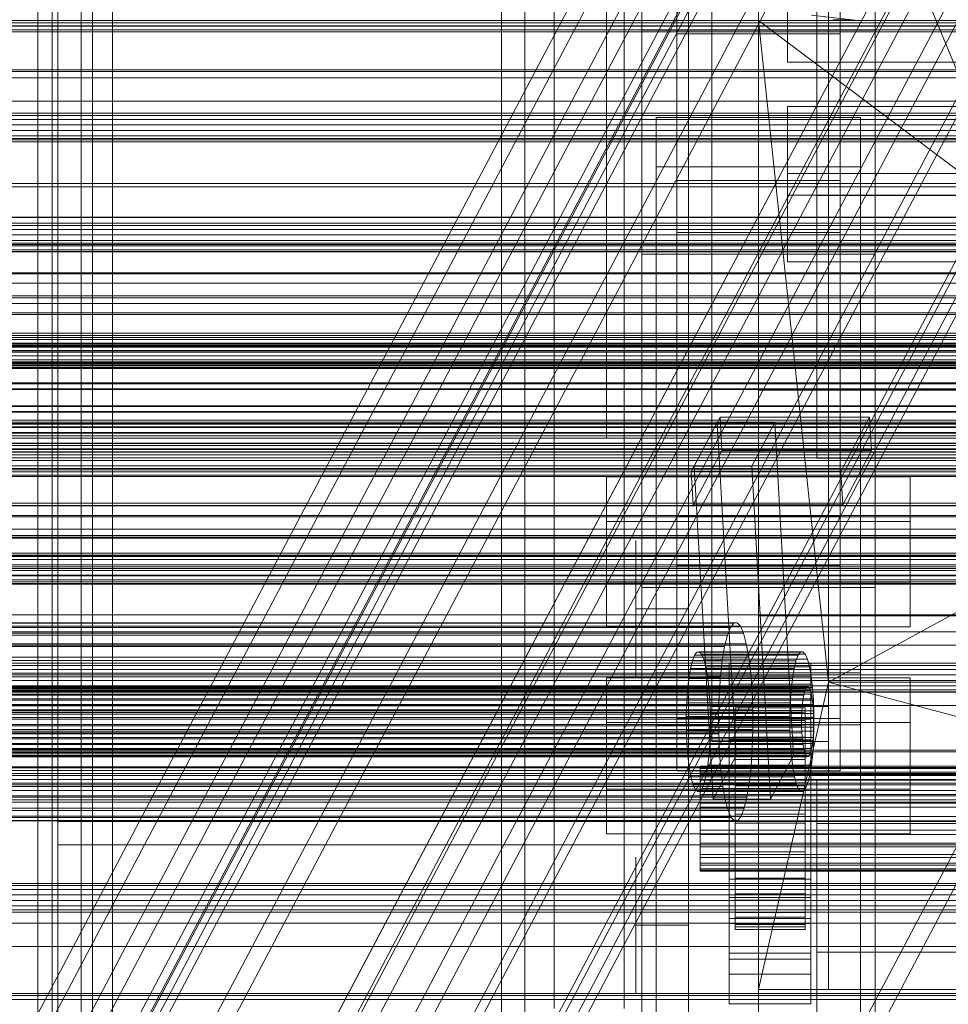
# Model space of a CAD drawing. Header units: millimetres. Extents: x -4395 to 65662, y -65530 to 6847.
# Tile 227 of 256: x -557 to -397, y -34474 to -34305. Entities that reach past the tile are written whole.
import ezdxf

# ---------------------------------------------------------------- set-up
doc = ezdxf.new("R2010")
doc.units = ezdxf.units.MM
for name, color, linetype, lineweight in [('COTAS_O', 1, 'Continuous', 0), ('frontal_briquetadora', 7, 'Continuous', 0), ('frontal_C01', 7, 'Continuous', 0), ('frontal_C02', 7, 'Continuous', 0), ('frontal_C03', 7, 'Continuous', 0), ('frontal_C07', 7, 'Continuous', 0), ('frontal_mezcladora', 7, 'Continuous', 0), ('frontal_secador', 7, 'Continuous', 0), ('frontal_tolva', 7, 'Continuous', 0), ('frontal_tolva-C01', 7, 'Continuous', 0)]:
    doc.layers.add(name, color=color, linetype=linetype, lineweight=lineweight)
doc.dimstyles.new('R19_100', dxfattribs={"dimtxt": 250, "dimasz": 150, "dimexe": 150, "dimexo": 80, "dimgap": 100, "dimtad": 1, "dimtih": 1, "dimtoh": 1, "dimdsep": 46, "dimcen": 0.09, "dimadec": 0, "dimazin": 0, "dimtfac": 1, "dimtdec": 4, "dimtofl": 0, "dimtmove": 0, "dimatfit": 3, "dimfxl": 1, "dimtolj": 1, "dimtzin": 0, "dimarcsym": 0})

# ---------------------------------------------------------------- blocks, each defined once
blk = doc.blocks.new('DIM_R33_43')
at = {"layer": 'COTAS_O'}
for p, q in [((-1725, -33700), (-1575, -33655)), ((1725, -33700), (1575, -33655)), ((-1725, -34400), (-1725, -33700)), ((-1725, -33700), (1725, -33700)), ((-1725, -33700), (-1575, -33745)), ((1725, -33700), (1575, -33745)), ((1725, -34400), (1725, -33700))]:
    blk.add_line(p, q, dxfattribs=at)
blk.add_text('3450 O', height=250, dxfattribs=at).set_placement((0, -33600))
blk = doc.blocks.new('DIM_R33_46')
at = {"layer": 'COTAS_O'}
for p, q in [((-650, -33700), (50, -33700)), ((50, -33700), (5, -33850)), ((50, -34900), (50, -33700)), ((50, -33700), (95, -33850)), ((50, -34900), (5, -34750)), ((50, -34900), (95, -34750)), ((-650, -34900), (50, -34900))]:
    blk.add_line(p, q, dxfattribs=at)
blk.add_text('1200 O', height=250, rotation=90, dxfattribs=at).set_placement((-50, -34300))
blk = doc.blocks.new('DIM_R33_47')
at = {"layer": 'COTAS_O'}
for p, q in [((-650, -34200), (-500, -34155)), ((650, -34200), (500, -34155)), ((-650, -34900), (-650, -34200)), ((-650, -34200), (650, -34200)), ((-650, -34200), (-500, -34245)), ((650, -34200), (500, -34245)), ((650, -34900), (650, -34200))]:
    blk.add_line(p, q, dxfattribs=at)
blk.add_text('1300 O', height=250, dxfattribs=at).set_placement((0, -34100))

msp = doc.modelspace()

# ---------------------------------------------------------------- linework, layer by layer
at = {"layer": 'frontal_briquetadora'}
for p, q in [((-430, -34680), (-430, -33820)), ((-430, -34060), (-430, -34490)), ((-430, -34060), (-430, -34305)), ((-430, -34496), (-430, -34060)), ((-430, -34260), (-430, -34305)), ((-430, -34680), (-430, -34260)), ((-430, -34496), (-430, -34260)), ((-420, -34307.847), (-420, -34289.306)), ((-456, -34293.742), (-456, -34311.847)), ((-453, -34293.742), (-453, -34311.847)), ((-430, -34293.742), (-430, -34311.847)), ((-465, -34294.427), (-465, -34313.547)), ((-465, -34294.486), (-465, -34313.797)), ((-453, -34294.486), (-453, -34313.797)), ((-453, -34294.704), (-453, -34313.651)), ((-453, -34294.928), (-453, -34314.542)), ((-442, -34294.346), (-442, -34313.41)), ((-442, -34294.867), (-442, -34314.554)), ((-442, -34294.928), (-442, -34314.542)), ((-430, -34294.346), (-430, -34313.41)), ((-430, -34294.867), (-430, -34314.554)), ((-420, -34298.691), (-420, -34316.687)), ((-430, -34305), (-430, -34471)), ((-418, -34418.333), (-430, -34305)), ((-210, -34305), (-430, -34305)), ((-210, -34471), (-430, -34305)), ((-430, -34680), (-430, -34305)), ((-430, -34305), (-430, -34496)), ((-210, -34305), (-418, -34418.333)), ((-420, -34325.125), (-420, -34307.847)), ((-456, -34311.847), (-456, -34328.696)), ((-453, -34311.847), (-453, -34328.696)), ((-430, -34311.847), (-430, -34328.696)), ((-465, -34313.547), (-465, -34332.059)), ((-465, -34313.797), (-465, -34332.755)), ((-453, -34313.651), (-453, -34331.113)), ((-453, -34313.797), (-453, -34332.755)), ((-442, -34313.41), (-442, -34331.914)), ((-430, -34313.41), (-430, -34331.914)), ((-453, -34314.542), (-453, -34333.532)), ((-442, -34314.542), (-442, -34333.532)), ((-442, -34314.554), (-442, -34333.882)), ((-430, -34314.554), (-430, -34333.882)), ((-420, -34316.687), (-420, -34333.081)), ((-420, -34340.477), (-420, -34325.125)), ((-456, -34328.696), (-456, -34343.717)), ((-453, -34328.696), (-453, -34343.717)), ((-430, -34328.696), (-430, -34343.717)), ((-453, -34331.113), (-453, -34346.418)), ((-465, -34332.059), (-465, -34349.672)), ((-465, -34332.755), (-465, -34351.191)), ((-453, -34332.755), (-453, -34351.191)), ((-442, -34331.914), (-442, -34349.588)), ((-430, -34331.914), (-430, -34349.588)), ((-453, -34333.532), (-453, -34351.599)), ((-442, -34333.532), (-442, -34351.599)), ((-442, -34333.882), (-442, -34352.677)), ((-430, -34333.882), (-430, -34352.677)), ((-420, -34333.081), (-420, -34347.243)), ((-420, -34353.313), (-420, -34340.477)), ((-456, -34343.717), (-456, -34356.398)), ((-453, -34343.717), (-453, -34356.398)), ((-430, -34343.717), (-430, -34356.398)), ((-453, -34346.418), (-453, -34358.978)), ((-420, -34347.243), (-420, -34358.629)), ((-465, -34349.672), (-465, -34366.107)), ((-442, -34349.588), (-442, -34366.174)), ((-430, -34349.588), (-430, -34366.174)), ((-465, -34351.191), (-465, -34368.936)), ((-453, -34351.191), (-453, -34368.936)), ((-453, -34351.599), (-453, -34368.458)), ((-442, -34351.599), (-442, -34368.458)), ((-442, -34352.677), (-442, -34370.769)), ((-430, -34352.677), (-430, -34370.769)), ((-420, -34363.139), (-420, -34353.313)), ((-456, -34356.398), (-456, -34366.307)), ((-453, -34356.398), (-453, -34366.307)), ((-430, -34356.398), (-430, -34366.307)), ((-453, -34358.978), (-453, -34368.312)), ((-430, -34361.302), (-430, -34359.564)), ((-420, -34358.629), (-420, -34366.801)), ((-430, -34364.433), (-430, -34361.302)), ((-420, -34369.578), (-420, -34363.139)), ((-430, -34368.338), (-430, -34364.433)), ((-465, -34366.107), (-465, -34381.105)), ((-456, -34366.307), (-456, -34373.106)), ((-453, -34366.307), (-453, -34373.106)), ((-442, -34366.174), (-442, -34381.431)), ((-430, -34366.174), (-430, -34381.431)), ((-430, -34366.307), (-430, -34373.106)), ((-420, -34366.801), (-420, -34371.445)), ((-465, -34368.936), (-465, -34385.831)), ((-453, -34368.312), (-453, -34374.059)), ((-453, -34368.458), (-453, -34383.843)), ((-453, -34368.936), (-453, -34385.831)), ((-442, -34368.458), (-442, -34383.843)), ((-430, -34368.338), (-188, -34368.338)), ((-430, -34368.338), (-430, -34372.243)), ((-420, -34372.383), (-420, -34369.578)), ((-442, -34370.769), (-442, -34387.994)), ((-430, -34370.769), (-430, -34387.994)), ((-420, -34371.445), (-420, -34372.383)), ((-456, -34373.106), (-456, -34376.565)), ((-453, -34373.106), (-453, -34376.565)), ((-430, -34372.243), (-430, -34375.375)), ((-430, -34373.106), (-430, -34376.565)), ((-453, -34374.059), (-453, -34376)), ((-430, -34375.375), (-430, -34377.112)), ((-465, -34381.105), (-465, -34394.43)), ((-442, -34381.431), (-442, -34395.136)), ((-430, -34381.431), (-430, -34395.136)), ((-453, -34383.843), (-453, -34397.512)), ((-442, -34383.843), (-442, -34397.512)), ((-465, -34385.831), (-465, -34401.723)), ((-453, -34385.831), (-453, -34401.723)), ((-442, -34387.994), (-442, -34404.195)), ((-430, -34387.994), (-430, -34404.195)), ((-465, -34394.43), (-465, -34405.871)), ((-451, -34396.433), (-451, -34394.116)), ((-442, -34396.433), (-442, -34394.116)), ((-442, -34395.136), (-442, -34407.089)), ((-430, -34395.136), (-430, -34407.089)), ((-451, -34400.608), (-451, -34396.433)), ((-442, -34400.608), (-442, -34396.433)), ((-453, -34397.512), (-453, -34409.248)), ((-442, -34397.512), (-442, -34409.248)), ((-430, -34399.964), (-430, -34398.226)), ((-430, -34403.095), (-430, -34399.964)), ((-465, -34401.723), (-465, -34416.466)), ((-453, -34401.723), (-453, -34416.466)), ((-451, -34405.815), (-451, -34400.608)), ((-442, -34405.815), (-442, -34400.608)), ((-430, -34407), (-430, -34403.095)), ((-442, -34404.195), (-442, -34419.227)), ((-430, -34404.195), (-430, -34419.227)), ((-465, -34405.871), (-465, -34415.248)), ((-442, -34405.815), (-451, -34405.815)), ((-451, -34405.815), (-451, -34411.021)), ((-442, -34405.815), (-442, -34411.021)), ((-430, -34407), (-188, -34407)), ((-430, -34407), (-430, -34410.905)), ((-442, -34407.089), (-442, -34417.116)), ((-430, -34407.089), (-430, -34417.116)), ((-453, -34409.248), (-453, -34418.868)), ((-442, -34409.248), (-442, -34418.868)), ((-451, -34411.021), (-451, -34415.197)), ((-442, -34411.021), (-442, -34415.197)), ((-430, -34410.905), (-430, -34414.036)), ((-465, -34415.248), (-465, -34422.414)), ((-451, -34415.197), (-451, -34417.514)), ((-442, -34415.197), (-442, -34417.514)), ((-430, -34414.036), (-430, -34415.774)), ((-465, -34416.466), (-465, -34429.929)), ((-453, -34416.466), (-453, -34429.929)), ((-442, -34417.116), (-442, -34425.07)), ((-430, -34417.116), (-430, -34425.07)), ((-453, -34418.868), (-453, -34426.218)), ((-442, -34418.868), (-442, -34426.218)), ((-418, -34418.333), (-430, -34471)), ((-418, -34471), (-418, -34418.333)), ((-418, -34418.333), (-222, -34418.333)), ((-222, -34471), (-418, -34418.333)), ((-442, -34419.227), (-442, -34432.952)), ((-430, -34419.227), (-430, -34432.952)), ((-465, -34422.414), (-465, -34427.255)), ((-442, -34425.07), (-442, -34430.836)), ((-430, -34425.07), (-430, -34430.836)), ((-465, -34427.255), (-465, -34429.694)), ((-453, -34426.218), (-453, -34431.184)), ((-442, -34426.218), (-442, -34431.184)), ((-465, -34429.929), (-465, -34441.988)), ((-453, -34429.929), (-453, -34441.988)), ((-453, -34431.184), (-453, -34433.686)), ((-442, -34430.836), (-442, -34434.33)), ((-442, -34431.184), (-442, -34433.686)), ((-430, -34430.836), (-430, -34434.33)), ((-442, -34432.952), (-442, -34445.246)), ((-430, -34432.952), (-430, -34445.246)), ((-442, -34434.33), (-442, -34435.5)), ((-430, -34434.33), (-430, -34435.5)), ((-465, -34441.988), (-465, -34452.535)), ((-453, -34441.988), (-453, -34452.535)), ((-442, -34445.246), (-442, -34455.999)), ((-430, -34445.246), (-430, -34455.999)), ((-451, -34450.618), (-451, -34448.301)), ((-442, -34450.618), (-442, -34448.301)), ((-451, -34454.793), (-451, -34450.618)), ((-442, -34454.793), (-442, -34450.618)), ((-465, -34452.535), (-465, -34461.475)), ((-453, -34452.535), (-453, -34461.475)), ((-451, -34460), (-451, -34454.793)), ((-442, -34460), (-442, -34454.793)), ((-442, -34455.999), (-442, -34465.113)), ((-430, -34455.999), (-430, -34465.113)), ((-442, -34460), (-451, -34460)), ((-451, -34460), (-451, -34465.207)), ((-442, -34460), (-442, -34465.207)), ((-465, -34461.475), (-465, -34468.725)), ((-453, -34461.475), (-453, -34468.725)), ((-451, -34465.207), (-451, -34469.382)), ((-442, -34465.113), (-442, -34472.505)), ((-442, -34465.207), (-442, -34469.382)), ((-430, -34465.113), (-430, -34472.505)), ((-465, -34468.725), (-465, -34474.221)), ((-453, -34468.725), (-453, -34474.221)), ((-451, -34469.382), (-451, -34471.699)), ((-442, -34469.382), (-442, -34471.699)), ((-430, -34471), (-418, -34471)), ((-430, -34471), (-210, -34471)), ((-430, -34471), (-430, -34680)), ((-430, -34471), (-430, -34496)), ((-210, -34471), (-418, -34471)), ((-222, -34471), (-418, -34471)), ((-442, -34472.505), (-442, -34478.109)), ((-430, -34472.505), (-430, -34478.109))]:
    msp.add_line(p, q, dxfattribs=at)
at = {"layer": 'frontal_C01'}
for p, q in [((-450, -34306.67), (-450, -33967.966)), ((-410, -33967.966), (-410, -34306.67)), ((-450, -34345.044), (-450, -34006.339)), ((-410, -34345.044), (-410, -34006.339)), ((-450, -34580.082), (-450, -34241.377)), ((-410, -34241.377), (-410, -34580.082)), ((-450, -34628.049), (-450, -34289.344)), ((-410, -34628.049), (-410, -34289.344)), ((-444, -34307.331), (-444, -34298.863)), ((-444, -34389.88), (-444, -34298.863)), ((-425, -34297.846), (-425, -34312.185)), ((-416, -34298.863), (-416, -34307.331)), ((-416, -34298.863), (-416, -34389.88)), ((-425, -34300.673), (-425, -34312.185)), ((-410, -34306.67), (-450, -34306.67)), ((-450, -34306.67), (-450, -34345.044)), ((-450, -34645.375), (-450, -34306.67)), ((-416, -34307.331), (-444, -34307.331)), ((-444, -34307.331), (-444, -34398.347)), ((-416, -34398.347), (-416, -34307.331)), ((-410, -34345.044), (-410, -34306.67)), ((-410, -34306.67), (-410, -34645.375)), ((-425, -34312.185), (425, -34312.185)), ((-447.5, -34330.091), (-447.5, -34321.623)), ((-447.5, -34321.623), (-412.5, -34321.623)), ((-447.5, -34599.832), (-447.5, -34321.623)), ((-412.5, -34321.623), (-412.5, -34330.091)), ((-412.5, -34321.623), (-412.5, -34599.832)), ((-412.5, -34330.091), (-447.5, -34330.091)), ((-447.5, -34608.299), (-447.5, -34330.091)), ((-412.5, -34608.299), (-412.5, -34330.091)), ((-450, -34345.044), (-410, -34345.044)), ((-450, -34683.748), (-450, -34345.044)), ((-410, -34683.748), (-410, -34345.044)), ((-456, -34401.227), (-456, -34383.163)), ((-456, -34383.163), (-404, -34383.163)), ((-456, -34390.837), (-456, -34383.163)), ((-404, -34383.163), (-404, -34401.227)), ((-404, -34383.163), (-404, -34390.837)), ((-416, -34389.88), (-444, -34389.88)), ((-444, -34389.88), (-444, -34398.347)), ((-416, -34398.347), (-416, -34389.88)), ((-404, -34390.837), (-456, -34390.837)), ((-456, -34390.837), (-456, -34408.902)), ((-404, -34408.902), (-404, -34390.837)), ((-444, -34398.347), (-416, -34398.347)), ((-404, -34401.227), (-456, -34401.227)), ((-456, -34401.227), (-456, -34408.902)), ((-404, -34408.902), (-404, -34401.227)), ((-456, -34408.902), (-404, -34408.902)), ((-550, -34522.24), (-550, -34442.24)), ((-550, -34442.24), (550, -34442.24)), ((-550, -34446.24), (-550, -34442.24)), ((550, -34446.24), (-550, -34446.24)), ((-550, -34446.24), (-550, -34518.24))]:
    msp.add_line(p, q, dxfattribs=at)
at = {"layer": 'frontal_C02'}
for p, q in [((-550, -35988), (-550, -34033.402)), ((-546, -35988), (-546, -34033.402)), ((-474, -34033.402), (-474, -35988)), ((-470, -35988), (-470, -34033.402)), ((-450, -34402.112), (-450, -34044.45)), ((-410, -34044.45), (-410, -34402.112)), ((-450, -34440.294), (-450, -34082.632)), ((-410, -34440.294), (-410, -34082.632)), ((-450, -34578.704), (-450, -34221.042)), ((-410, -34221.042), (-410, -34578.704)), ((-450, -34626.431), (-450, -34268.769)), ((-410, -34626.431), (-410, -34268.769)), ((-438, -34422.539), (-438, -34278.508)), ((-418, -34278.508), (-418, -34422.539)), ((-438, -34284.469), (-438, -34428.5)), ((-418, -34428.5), (-418, -34284.469)), ((-425, -34334.92), (-425, -34319.779)), ((-425, -34319.779), (425, -34319.779)), ((-425, -34331.234), (-425, -34319.779)), ((-444, -34341.366), (-444, -34332.424)), ((-444, -34332.424), (-416, -34332.424)), ((-444, -34424.583), (-444, -34332.424)), ((425, -34331.234), (-425, -34331.234)), ((-425, -34331.234), (-425, -34346.375)), ((-416, -34332.424), (-416, -34341.366)), ((-416, -34332.424), (-416, -34424.583)), ((425, -34334.92), (-425, -34334.92)), ((-425, -34334.92), (-425, -34346.375)), ((-416, -34341.366), (-444, -34341.366)), ((-444, -34341.366), (-444, -34433.524)), ((-416, -34433.524), (-416, -34341.366)), ((-425, -34346.375), (425, -34346.375)), ((-410, -34402.112), (-450, -34402.112)), ((-450, -34402.112), (-450, -34440.294)), ((-450, -34759.774), (-450, -34402.112)), ((-410, -34440.294), (-410, -34402.112)), ((-410, -34402.112), (-410, -34759.774)), ((-435, -34418.721), (-435, -34415.144)), ((-435, -34415.144), (-421, -34415.144)), ((-435, -34455.235), (-435, -34415.144)), ((-421, -34415.144), (-421, -34418.721)), ((-421, -34415.144), (-421, -34455.235)), ((-447.5, -34425.674), (-447.5, -34416.732)), ((-447.5, -34416.732), (-412.5, -34416.732)), ((-447.5, -34598.096), (-447.5, -34416.732)), ((-412.5, -34416.732), (-412.5, -34425.674)), ((-412.5, -34416.732), (-412.5, -34598.096)), ((-456, -34436.682), (-456, -34417.607)), ((-456, -34417.607), (-404, -34417.607)), ((-456, -34425.243), (-456, -34417.607)), ((-421, -34418.721), (-435, -34418.721)), ((-435, -34418.721), (-435, -34458.812)), ((-421, -34458.812), (-421, -34418.721)), ((-404, -34417.607), (-404, -34436.682)), ((-404, -34417.607), (-404, -34425.243)), ((-418, -34422.539), (-438, -34422.539)), ((-438, -34422.539), (-438, -34428.5)), ((-434, -34432.754), (-434, -34422.763)), ((-434, -34422.763), (-434, -34423.209)), ((-434, -34422.763), (-422, -34422.763)), ((-434, -34423.61), (-434, -34422.763)), ((-434, -34432.965), (-434, -34423.209)), ((-434, -34423.209), (-434, -34424.918)), ((-434, -34423.209), (-422, -34423.209)), ((-434, -34433.156), (-434, -34423.61)), ((-434, -34423.61), (-422, -34423.61)), ((-434, -34425.694), (-434, -34423.61)), ((-422, -34423.209), (-422, -34422.763)), ((-422, -34422.763), (-422, -34432.754)), ((-422, -34422.763), (-422, -34423.61)), ((-422, -34424.918), (-422, -34423.209)), ((-422, -34423.209), (-422, -34432.965)), ((-422, -34423.61), (-422, -34433.156)), ((-422, -34423.61), (-422, -34425.694)), ((-418, -34428.5), (-418, -34422.539)), ((-404, -34425.243), (-456, -34425.243)), ((-456, -34425.243), (-456, -34444.318)), ((-416, -34424.583), (-444, -34424.583)), ((-444, -34424.583), (-444, -34433.524)), ((-435, -34428.258), (-435, -34424.682)), ((-435, -34424.682), (-421, -34424.682)), ((-435, -34464.773), (-435, -34424.682)), ((-434, -34433.775), (-434, -34424.918)), ((-434, -34424.918), (-434, -34427.774)), ((-434, -34424.918), (-422, -34424.918)), ((-422, -34427.774), (-422, -34424.918)), ((-422, -34424.918), (-422, -34433.775)), ((-421, -34424.682), (-421, -34428.258)), ((-421, -34424.682), (-421, -34464.773)), ((-416, -34433.524), (-416, -34424.583)), ((-404, -34444.318), (-404, -34425.243)), ((-412.5, -34425.674), (-447.5, -34425.674)), ((-447.5, -34607.038), (-447.5, -34425.674)), ((-434, -34434.143), (-434, -34425.694)), ((-434, -34425.694), (-422, -34425.694)), ((-434, -34428.872), (-434, -34425.694)), ((-422, -34425.694), (-422, -34434.143)), ((-422, -34425.694), (-422, -34428.872)), ((-412.5, -34607.038), (-412.5, -34425.674)), ((-438, -34428.5), (-418, -34428.5)), ((-421, -34428.258), (-435, -34428.258)), ((-435, -34428.258), (-435, -34468.349)), ((-434, -34435.128), (-434, -34427.774)), ((-434, -34427.774), (-434, -34431.583)), ((-434, -34427.774), (-422, -34427.774)), ((-434, -34435.648), (-434, -34428.872)), ((-434, -34428.872), (-422, -34428.872)), ((-434, -34432.927), (-434, -34428.872)), ((-422, -34431.583), (-422, -34427.774)), ((-422, -34427.774), (-422, -34435.128)), ((-422, -34428.872), (-422, -34435.648)), ((-422, -34428.872), (-422, -34432.927)), ((-421, -34468.349), (-421, -34428.258)), ((-434, -34436.932), (-434, -34431.583)), ((-434, -34431.583), (-434, -34436.084)), ((-434, -34431.583), (-422, -34431.583)), ((-422, -34436.084), (-422, -34431.583)), ((-422, -34431.583), (-422, -34436.932)), ((-444, -34433.524), (-416, -34433.524)), ((-440, -34433.156), (-440, -34432.754)), ((-440, -34432.754), (-440, -34432.965)), ((-440, -34432.754), (440, -34432.754)), ((-440, -34432.965), (-440, -34433.775)), ((-440, -34432.965), (440, -34432.965)), ((-440, -34434.143), (-440, -34433.156)), ((-440, -34433.156), (440, -34433.156)), ((-440, -34433.775), (-440, -34435.128)), ((-440, -34433.775), (440, -34433.775)), ((-434, -34432.965), (-434, -34432.754)), ((-422, -34432.754), (-434, -34432.754)), ((-434, -34432.754), (-434, -34433.156)), ((-434, -34437.569), (-434, -34432.927)), ((-434, -34432.927), (-422, -34432.927)), ((-434, -34437.583), (-434, -34432.927)), ((-434, -34433.775), (-434, -34432.965)), ((-422, -34432.965), (-434, -34432.965)), ((-422, -34433.156), (-434, -34433.156)), ((-434, -34433.156), (-434, -34434.143)), ((-434, -34435.128), (-434, -34433.775)), ((-422, -34433.775), (-434, -34433.775)), ((-422, -34432.754), (-422, -34432.965)), ((-422, -34433.156), (-422, -34432.754)), ((-422, -34432.927), (-422, -34437.569)), ((-422, -34432.927), (-422, -34437.583)), ((-422, -34432.965), (-422, -34433.775)), ((-422, -34434.143), (-422, -34433.156)), ((-422, -34433.775), (-422, -34435.128)), ((-440, -34435.648), (-440, -34434.143)), ((-440, -34434.143), (440, -34434.143)), ((-440, -34435.128), (-440, -34436.932)), ((-440, -34435.128), (440, -34435.128)), ((-440, -34437.569), (-440, -34435.648)), ((-440, -34435.648), (440, -34435.648)), ((-422, -34434.143), (-434, -34434.143)), ((-434, -34434.143), (-434, -34435.648)), ((-434, -34436.932), (-434, -34435.128)), ((-422, -34435.128), (-434, -34435.128)), ((-422, -34435.648), (-434, -34435.648)), ((-434, -34435.648), (-434, -34437.569)), ((-422, -34435.648), (-422, -34434.143)), ((-422, -34435.128), (-422, -34436.932)), ((-422, -34437.569), (-422, -34435.648)), ((-404, -34436.682), (-456, -34436.682)), ((-456, -34436.682), (-456, -34444.318)), ((-440, -34436.932), (-440, -34439.064)), ((-440, -34436.932), (440, -34436.932)), ((-434, -34436.084), (-434, -34439.064)), ((-422, -34436.084), (-434, -34436.084)), ((-434, -34436.084), (-434, -34440.971)), ((-434, -34439.064), (-434, -34436.932)), ((-422, -34436.932), (-434, -34436.932)), ((-422, -34439.064), (-422, -34436.084)), ((-422, -34440.971), (-422, -34436.084)), ((-422, -34436.932), (-422, -34439.064)), ((-404, -34444.318), (-404, -34436.682)), ((-440, -34439.774), (-440, -34437.569)), ((-440, -34437.569), (440, -34437.569)), ((-440, -34439.064), (-440, -34441.379)), ((440, -34439.064), (-440, -34439.064)), ((-422, -34437.569), (-434, -34437.569)), ((-434, -34437.569), (-434, -34439.774)), ((-434, -34439.774), (-434, -34437.583)), ((-434, -34437.583), (-422, -34437.583)), ((-434, -34442.523), (-434, -34437.583)), ((-434, -34439.064), (-422, -34439.064)), ((-434, -34441.379), (-434, -34439.064)), ((-422, -34439.774), (-422, -34437.569)), ((-422, -34437.583), (-422, -34439.774)), ((-422, -34437.583), (-422, -34442.523)), ((-422, -34439.064), (-422, -34441.379)), ((-450, -34440.294), (-410, -34440.294)), ((-450, -34797.956), (-450, -34440.294)), ((-440, -34442.114), (-440, -34439.774)), ((-440, -34439.774), (440, -34439.774)), ((-422, -34439.774), (-434, -34439.774)), ((-434, -34439.774), (-434, -34442.114)), ((-422, -34442.114), (-422, -34439.774)), ((-410, -34797.956), (-410, -34440.294)), ((-440, -34441.379), (-440, -34443.719)), ((-440, -34441.379), (440, -34441.379)), ((-440, -34444.429), (-440, -34442.114)), ((-440, -34442.114), (440, -34442.114)), ((-434, -34441.379), (-434, -34440.971)), ((-434, -34440.971), (-434, -34445.911)), ((-434, -34440.971), (-422, -34440.971)), ((-434, -34443.719), (-434, -34441.379)), ((-422, -34441.379), (-434, -34441.379)), ((-434, -34442.114), (-434, -34442.523)), ((-422, -34442.114), (-434, -34442.114)), ((-434, -34442.114), (-434, -34444.429)), ((-422, -34445.911), (-422, -34440.971)), ((-422, -34440.971), (-422, -34441.379)), ((-422, -34441.379), (-422, -34443.719)), ((-422, -34442.523), (-422, -34442.114)), ((-422, -34444.429), (-422, -34442.114)), ((-440, -34443.719), (-440, -34445.925)), ((-440, -34443.719), (440, -34443.719)), ((-434, -34442.523), (-422, -34442.523)), ((-434, -34447.41), (-434, -34442.523)), ((-434, -34445.925), (-434, -34443.719)), ((-434, -34443.719), (-434, -34445.911)), ((-422, -34443.719), (-434, -34443.719)), ((-422, -34442.523), (-422, -34447.41)), ((-422, -34445.911), (-422, -34443.719)), ((-422, -34443.719), (-422, -34445.925)), ((-456, -34444.318), (-404, -34444.318)), ((-440, -34446.561), (-440, -34444.429)), ((-440, -34444.429), (440, -34444.429)), ((-434, -34444.429), (-434, -34447.41)), ((-422, -34444.429), (-434, -34444.429)), ((-434, -34444.429), (-434, -34446.561)), ((-422, -34447.41), (-422, -34444.429)), ((-422, -34446.561), (-422, -34444.429)), ((-440, -34445.925), (-440, -34447.845)), ((-440, -34445.925), (440, -34445.925)), ((-440, -34448.365), (-440, -34446.561)), ((-440, -34446.561), (440, -34446.561)), ((-434, -34445.911), (-434, -34450.567)), ((-434, -34445.911), (-422, -34445.911)), ((-434, -34447.845), (-434, -34445.925)), ((-434, -34445.925), (-434, -34450.567)), ((-422, -34445.925), (-434, -34445.925)), ((-434, -34446.561), (-434, -34451.911)), ((-422, -34446.561), (-434, -34446.561)), ((-434, -34446.561), (-434, -34448.365)), ((-434, -34447.41), (-422, -34447.41)), ((-434, -34451.911), (-434, -34447.41)), ((-422, -34450.567), (-422, -34445.911)), ((-422, -34450.567), (-422, -34445.925)), ((-422, -34445.925), (-422, -34447.845)), ((-422, -34451.911), (-422, -34446.561)), ((-422, -34448.365), (-422, -34446.561)), ((-422, -34447.41), (-422, -34451.911)), ((-440, -34447.845), (-440, -34449.351)), ((-440, -34447.845), (440, -34447.845)), ((-440, -34449.718), (-440, -34448.365)), ((-440, -34448.365), (440, -34448.365)), ((-434, -34449.351), (-434, -34447.845)), ((-434, -34447.845), (-434, -34454.622)), ((-422, -34447.845), (-434, -34447.845)), ((-434, -34448.365), (-434, -34455.719)), ((-422, -34448.365), (-434, -34448.365)), ((-434, -34448.365), (-434, -34449.718)), ((-422, -34454.622), (-422, -34447.845)), ((-422, -34447.845), (-422, -34449.351)), ((-422, -34455.719), (-422, -34448.365)), ((-422, -34449.718), (-422, -34448.365)), ((-440, -34449.351), (-440, -34450.338)), ((-440, -34449.351), (440, -34449.351)), ((-440, -34450.528), (-440, -34449.718)), ((-440, -34449.718), (440, -34449.718)), ((-440, -34450.338), (-440, -34450.739)), ((-440, -34450.338), (440, -34450.338)), ((-440, -34450.739), (-440, -34450.528)), ((-440, -34450.528), (440, -34450.528)), ((-440, -34450.739), (440, -34450.739)), ((-434, -34450.338), (-434, -34449.351)), ((-434, -34449.351), (-434, -34457.799)), ((-422, -34449.351), (-434, -34449.351)), ((-434, -34449.718), (-434, -34458.575)), ((-422, -34449.718), (-434, -34449.718)), ((-434, -34449.718), (-434, -34450.528)), ((-434, -34450.739), (-434, -34450.338)), ((-434, -34450.338), (-434, -34459.883)), ((-422, -34450.338), (-434, -34450.338)), ((-434, -34450.528), (-434, -34460.285)), ((-422, -34450.528), (-434, -34450.528)), ((-434, -34450.528), (-434, -34450.739)), ((-434, -34450.567), (-434, -34454.622)), ((-434, -34450.567), (-422, -34450.567)), ((-434, -34450.739), (-434, -34460.731)), ((-422, -34450.739), (-434, -34450.739)), ((-422, -34457.799), (-422, -34449.351)), ((-422, -34449.351), (-422, -34450.338)), ((-422, -34458.575), (-422, -34449.718)), ((-422, -34450.528), (-422, -34449.718)), ((-422, -34459.883), (-422, -34450.338)), ((-422, -34450.338), (-422, -34450.739)), ((-422, -34460.285), (-422, -34450.528)), ((-422, -34450.739), (-422, -34450.528)), ((-422, -34454.622), (-422, -34450.567)), ((-422, -34460.731), (-422, -34450.739)), ((-435, -34465.784), (-435, -34452.073)), ((-435, -34452.073), (-421, -34452.073)), ((-435, -34459.71), (-435, -34452.073)), ((-434, -34451.911), (-422, -34451.911)), ((-434, -34455.719), (-434, -34451.911)), ((-422, -34451.911), (-422, -34455.719)), ((-421, -34452.073), (-421, -34465.784)), ((-421, -34452.073), (-421, -34459.71)), ((-421, -34455.235), (-435, -34455.235)), ((-435, -34455.235), (-435, -34458.812)), ((-434, -34454.622), (-434, -34457.799)), ((-434, -34454.622), (-422, -34454.622)), ((-434, -34455.719), (-422, -34455.719)), ((-434, -34458.575), (-434, -34455.719)), ((-422, -34457.799), (-422, -34454.622)), ((-422, -34455.719), (-422, -34458.575)), ((-421, -34458.812), (-421, -34455.235)), ((-435, -34458.812), (-421, -34458.812)), ((-434, -34457.799), (-434, -34459.883)), ((-434, -34457.799), (-422, -34457.799)), ((-434, -34458.575), (-422, -34458.575)), ((-434, -34460.285), (-434, -34458.575)), ((-422, -34459.883), (-422, -34457.799)), ((-422, -34458.575), (-422, -34460.285)), ((-421, -34459.71), (-435, -34459.71)), ((-435, -34459.71), (-435, -34473.42)), ((-434, -34459.883), (-434, -34460.731)), ((-434, -34459.883), (-422, -34459.883)), ((-434, -34460.285), (-422, -34460.285)), ((-434, -34460.731), (-434, -34460.285)), ((-434, -34460.731), (-422, -34460.731)), ((-422, -34460.731), (-422, -34459.883)), ((-422, -34460.285), (-422, -34460.731)), ((-421, -34473.42), (-421, -34459.71)), ((-421, -34464.773), (-435, -34464.773)), ((-435, -34464.773), (-435, -34468.349)), ((-421, -34465.784), (-435, -34465.784)), ((-435, -34465.784), (-435, -34473.42)), ((-421, -34468.349), (-421, -34464.773)), ((-421, -34473.42), (-421, -34465.784)), ((-435, -34468.349), (-421, -34468.349)), ((-435, -34473.42), (-421, -34473.42))]:
    msp.add_line(p, q, dxfattribs=at)
at = {"layer": 'frontal_C03'}
for p, q in [((1270, -34305.008), (-1230, -34305.008)), ((1270, -34305.94), (-1230, -34305.94)), ((1270, -34306.606), (-1230, -34306.606)), ((1270, -34306.992), (-1230, -34306.992)), ((1270, -34320.922), (-1230, -34320.922)), ((1270, -34321.309), (-1230, -34321.309)), ((1270, -34321.975), (-1230, -34321.975)), ((-1230, -34322.907), (1270, -34322.907)), ((1270, -34323.849), (-1230, -34323.849)), ((1270, -34324.781), (-1230, -34324.781)), ((1270, -34325.447), (-1230, -34325.447)), ((1270, -34325.833), (-1230, -34325.833)), ((1270, -34338.691), (-1230, -34338.691)), ((1270, -34338.776), (-1230, -34338.776)), ((1270, -34339.763), (-1230, -34339.763)), ((1270, -34340.15), (-1230, -34340.15)), ((1270, -34340.816), (-1230, -34340.816)), ((-1230, -34341.748), (1270, -34341.748)), ((1270, -34342.69), (-1230, -34342.69)), ((1270, -34343.39), (-1230, -34343.39)), ((1270, -34343.622), (-1230, -34343.622)), ((1270, -34343.632), (-1230, -34343.632)), ((1270, -34344.288), (-1230, -34344.288)), ((1270, -34344.575), (-1230, -34344.575)), ((1270, -34344.641), (-1230, -34344.641)), ((1270, -34344.674), (-1230, -34344.674)), ((1270, -34348.246), (-1230, -34348.246)), ((1270, -34348.435), (-1230, -34348.435)), ((1270, -34352.159), (-1230, -34352.159)), ((1270, -34352.521), (-1230, -34352.521)), ((1270, -34355.096), (-1230, -34355.096)), ((1270, -34355.379), (-1230, -34355.379)), ((1516, -34359.306), (-1476, -34359.306)), ((1516, -34359.333), (-1476, -34359.333)), ((1270, -34358.604), (-1230, -34358.604)), ((1270, -34358.991), (-1230, -34358.991)), ((1270, -34359.657), (-1230, -34359.657)), ((1516, -34360.297), (-1476, -34360.297)), ((1516, -34360.323), (-1476, -34360.323)), ((1516, -34360.775), (-1476, -34360.775)), ((1516, -34360.85), (-1476, -34360.85)), ((-1230, -34360.589), (1270, -34360.589)), ((1270, -34361.531), (-1230, -34361.531)), ((1516, -34361.765), (-1476, -34361.765)), ((1516, -34361.841), (-1476, -34361.841)), ((1270, -34362.463), (-1230, -34362.463)), ((1270, -34363.129), (-1230, -34363.129)), ((1516, -34363.515), (-1476, -34363.515)), ((1516, -34363.628), (-1476, -34363.628)), ((1516, -34364.505), (-1476, -34364.505)), ((1516, -34364.619), (-1476, -34364.619)), ((1270, -34363.515), (-1230, -34363.515)), ((1270, -34363.661), (-1230, -34363.661)), ((1270, -34364.083), (-1230, -34364.083)), ((-1230, -34364.089), (1270, -34364.089)), ((-1230, -34364.417), (1270, -34364.417)), ((1516, -34367.109), (-1476, -34367.109)), ((-1476, -34367.243), (1516, -34367.243)), ((1516, -34368.1), (-1476, -34368.1)), ((-1476, -34368.234), (1516, -34368.234)), ((1516, -34371.011), (-1476, -34371.011)), ((1516, -34371.145), (-1476, -34371.145)), ((1516, -34372.002), (-1476, -34372.002)), ((1516, -34372.135), (-1476, -34372.135)), ((1516, -34374.626), (-1476, -34374.626)), ((1516, -34374.739), (-1476, -34374.739)), ((1270, -34373.837), (-1230, -34373.837)), ((1270, -34374.171), (-1230, -34374.171)), ((1516, -34375.617), (-1476, -34375.617)), ((1516, -34375.73), (-1476, -34375.73)), ((1270, -34376.147), (-1230, -34376.147)), ((1270, -34376.574), (-1230, -34376.574)), ((1516, -34377.404), (-1476, -34377.404)), ((1516, -34377.479), (-1476, -34377.479)), ((1516, -34378.394), (-1476, -34378.394)), ((1270, -34377.445), (-1230, -34377.445)), ((1270, -34377.831), (-1230, -34377.831)), ((1516, -34378.47), (-1476, -34378.47)), ((1516, -34378.921), (-1476, -34378.921)), ((1516, -34378.948), (-1476, -34378.948)), ((1516, -34379.912), (-1476, -34379.912)), ((1516, -34379.939), (-1476, -34379.939)), ((1270, -34378.498), (-1230, -34378.498)), ((-1230, -34379.43), (1270, -34379.43)), ((1270, -34380.372), (-1230, -34380.372)), ((1270, -34381.304), (-1230, -34381.304)), ((1270, -34381.97), (-1230, -34381.97)), ((1270, -34382.356), (-1230, -34382.356)), ((1270, -34382.874), (-1230, -34382.874)), ((1270, -34383.157), (-1230, -34383.157)), ((1270, -34387.714), (-1230, -34387.714)), ((1270, -34388.077), (-1230, -34388.077)), ((1270, -34389.819), (-1230, -34389.819)), ((1270, -34390.008), (-1230, -34390.008)), ((1270, -34393.613), (-1230, -34393.613)), ((1270, -34393.679), (-1230, -34393.679)), ((1270, -34396.286), (-1230, -34396.286)), ((1270, -34396.603), (-1230, -34396.603)), ((1270, -34396.672), (-1230, -34396.672)), ((1270, -34396.845), (-1230, -34396.845)), ((1270, -34397.339), (-1230, -34397.339)), ((-1230, -34398.271), (1270, -34398.271)), ((1270, -34399.213), (-1230, -34399.213)), ((1270, -34400.145), (-1230, -34400.145)), ((1270, -34400.811), (-1230, -34400.811)), ((1270, -34401.197), (-1230, -34401.197)), ((1270, -34401.46), (-1230, -34401.46)), ((1270, -34401.545), (-1230, -34401.545)), ((1270, -34415.127), (-1230, -34415.127)), ((1270, -34415.513), (-1230, -34415.513)), ((1270, -34416.18), (-1230, -34416.18)), ((-1230, -34417.112), (1270, -34417.112)), ((1270, -34418.054), (-1230, -34418.054)), ((1270, -34418.986), (-1230, -34418.986)), ((1270, -34419.652), (-1230, -34419.652)), ((1270, -34420.038), (-1230, -34420.038)), ((1270, -34433.968), (-1230, -34433.968)), ((1270, -34434.354), (-1230, -34434.354)), ((1270, -34435.021), (-1230, -34435.021)), ((-1230, -34435.953), (1270, -34435.953)), ((1270, -34436.895), (-1230, -34436.895)), ((1270, -34437.827), (-1230, -34437.827)), ((1270, -34438.493), (-1230, -34438.493)), ((1270, -34438.879), (-1230, -34438.879)), ((1270, -34452.809), (-1230, -34452.809)), ((1270, -34453.195), (-1230, -34453.195)), ((1270, -34453.862), (-1230, -34453.862)), ((-1230, -34454.794), (1270, -34454.794)), ((1270, -34455.736), (-1230, -34455.736)), ((1270, -34456.668), (-1230, -34456.668)), ((1270, -34457.334), (-1230, -34457.334)), ((1270, -34457.72), (-1230, -34457.72)), ((-1500, -34459.645), (1540, -34459.645)), ((1540, -34463.645), (-1500, -34463.645)), ((1270, -34471.65), (-1230, -34471.65)), ((1270, -34472.036), (-1230, -34472.036)), ((1270, -34472.703), (-1230, -34472.703))]:
    msp.add_line(p, q, dxfattribs=at)
at = {"layer": 'frontal_C07'}
for p, q in [((-20.232, -33464.746), (-1150.538, -35606.704)), ((-1147.583, -35606.704), (-17.277, -33464.746)), ((-1160.475, -35658.628), (-10.475, -33479.35)), ((-10.314, -33482.201), (-1160.314, -35661.48)), ((-1148.658, -35639.968), (-18.353, -33498.011)), ((-15.398, -33498.011), (-1145.703, -35639.968)), ((-1148.826, -35639.709), (-21.803, -33503.972)), ((-21.641, -33506.823), (-1148.665, -35642.56)), ((-38.385, -33516.153), (-1155.561, -35633.23)), ((-1113.207, -35633.23), (3.969, -33516.153)), ((14.461, -33521.257), (-1158.516, -35744.076)), ((-1133.891, -35744.076), (39.085, -33521.257)), ((-1155.239, -35638.932), (-38.062, -33521.856)), ((4.292, -33521.856), (-1112.885, -35638.932)), ((-1158.193, -35749.779), (14.783, -33526.959)), ((39.408, -33526.959), (-1133.569, -35749.779)), ((35.629, -33529.81), (-1137.348, -35752.63)), ((-1133.408, -35752.63), (39.569, -33529.81)), ((-1154.944, -35756.52), (-4.944, -33577.242)), ((-4.783, -33580.093), (-1154.783, -35759.372)), ((21.98, -33654.314), (-1150.997, -35877.133)), ((-1150.675, -35882.836), (22.302, -33660.016)), ((-553.419, -35988), (-553.419, -34013.117)), ((-550.982, -34013.117), (-550.982, -35988)), ((-544.094, -34013.117), (-544.094, -35988)), ((-540.621, -35988), (-540.621, -34013.117)), ((-346.45, -34141.009), (-543.064, -34513.598)), ((-325.766, -34141.009), (-522.38, -34513.598)), ((-518.44, -34513.598), (-321.826, -34141.009)), ((-542.742, -34519.3), (-346.128, -34146.712)), ((-321.503, -34146.712), (-518.118, -34519.3)), ((-436.573, -34372.957), (-441.496, -34382.287)), ((-410.963, -34372.957), (-436.573, -34372.957)), ((-436.25, -34378.659), (-436.573, -34372.957)), ((-415.887, -34382.287), (-410.963, -34372.957)), ((-410.641, -34378.659), (-410.963, -34372.957)), ((-437.065, -34373.89), (-441.004, -34381.354)), ((-427.215, -34373.89), (-437.065, -34373.89)), ((-433.843, -34430.914), (-437.065, -34373.89)), ((-431.154, -34381.354), (-427.215, -34373.89)), ((-423.993, -34430.914), (-427.215, -34373.89)), ((-441.174, -34387.99), (-436.25, -34378.659)), ((-436.25, -34378.659), (-410.641, -34378.659)), ((-410.641, -34378.659), (-415.565, -34387.99)), ((-441.004, -34381.354), (-431.154, -34381.354)), ((-437.781, -34438.379), (-441.004, -34381.354)), ((-431.154, -34381.354), (-427.932, -34438.379)), ((-441.496, -34382.287), (-415.887, -34382.287)), ((-441.174, -34387.99), (-441.496, -34382.287)), ((-415.887, -34382.287), (-415.565, -34387.99)), ((-415.565, -34387.99), (-441.174, -34387.99)), ((-434.238, -34408.264), (-793.755, -34408.264)), ((-433.662, -34408.192), (-793.179, -34408.192)), ((-434.8, -34408.985), (-434.238, -34408.264)), ((-434.238, -34408.264), (-433.662, -34408.192)), ((-433.662, -34408.192), (-433.096, -34408.771)), ((-435.326, -34410.327), (-794.843, -34410.327)), ((-434.8, -34408.985), (-794.316, -34408.985)), ((-433.096, -34408.771), (-792.613, -34408.771)), ((-432.559, -34409.979), (-792.076, -34409.979)), ((-435.798, -34412.239), (-435.326, -34410.327)), ((-435.326, -34410.327), (-434.8, -34408.985)), ((-433.096, -34408.771), (-432.559, -34409.979)), ((-432.559, -34409.979), (-432.074, -34411.77)), ((-432.074, -34411.77), (-791.591, -34411.77)), ((-432.074, -34411.77), (-431.658, -34414.075)), ((-435.798, -34412.239), (-795.315, -34412.239)), ((-440.933, -34413.737), (-441.305, -34414.685)), ((-440.537, -34413.228), (-440.933, -34413.737)), ((-423.204, -34413.737), (-440.933, -34413.737)), ((-440.131, -34413.177), (-440.537, -34413.228)), ((-422.807, -34413.228), (-440.537, -34413.228)), ((-439.731, -34413.586), (-440.131, -34413.177)), ((-422.401, -34413.177), (-440.131, -34413.177)), ((-439.352, -34414.439), (-439.731, -34413.586)), ((-422.001, -34413.586), (-439.731, -34413.586)), ((-436.196, -34414.646), (-435.798, -34412.239)), ((-423.576, -34414.685), (-423.204, -34413.737)), ((-423.204, -34413.737), (-422.807, -34413.228)), ((-422.807, -34413.228), (-422.401, -34413.177)), ((-422.401, -34413.177), (-422.001, -34413.586)), ((-422.001, -34413.586), (-421.623, -34414.439)), ((-436.196, -34414.646), (-795.713, -34414.646)), ((-431.658, -34414.075), (-791.175, -34414.075)), ((-441.305, -34414.685), (-441.638, -34416.034)), ((-423.576, -34414.685), (-441.305, -34414.685)), ((-439.01, -34415.703), (-439.352, -34414.439)), ((-421.623, -34414.439), (-439.352, -34414.439)), ((-436.505, -34417.456), (-436.196, -34414.646)), ((-431.658, -34414.075), (-431.328, -34416.805)), ((-423.908, -34416.034), (-423.576, -34414.685)), ((-421.623, -34414.439), (-421.28, -34415.703)), ((-431.328, -34416.805), (-790.845, -34416.805)), ((-441.638, -34416.034), (-441.919, -34417.733)), ((-423.908, -34416.034), (-441.638, -34416.034)), ((-438.716, -34417.33), (-439.01, -34415.703)), ((-421.28, -34415.703), (-439.01, -34415.703)), ((-431.328, -34416.805), (-431.097, -34419.855)), ((-424.189, -34417.733), (-423.908, -34416.034)), ((-421.28, -34415.703), (-420.987, -34417.33)), ((-436.505, -34417.456), (-796.022, -34417.456)), ((-441.919, -34417.733), (-442.137, -34419.717)), ((-424.189, -34417.733), (-441.919, -34417.733)), ((-438.483, -34419.257), (-438.716, -34417.33)), ((-420.987, -34417.33), (-438.716, -34417.33)), ((-436.714, -34420.562), (-436.505, -34417.456)), ((-424.408, -34419.717), (-424.189, -34417.733)), ((-420.987, -34417.33), (-420.754, -34419.257)), ((-422.083, -34419.914), (-806.224, -34419.914)), ((-421.897, -34419.44), (-806.038, -34419.44)), ((-421.698, -34419.185), (-805.84, -34419.185)), ((-421.495, -34419.16), (-805.637, -34419.16)), ((-421.295, -34419.364), (-805.437, -34419.364)), ((-421.106, -34419.791), (-805.247, -34419.791)), ((-420.935, -34420.423), (-805.076, -34420.423)), ((-436.714, -34420.562), (-796.23, -34420.562)), ((-790.613, -34419.855), (-431.097, -34419.855)), ((-442.137, -34419.717), (-442.285, -34421.909)), ((-424.408, -34419.717), (-442.137, -34419.717)), ((-438.32, -34421.41), (-438.483, -34419.257)), ((-420.754, -34419.257), (-438.483, -34419.257)), ((-436.814, -34423.844), (-436.714, -34420.562)), ((-431.097, -34419.855), (-430.972, -34423.109)), ((-424.555, -34421.909), (-424.408, -34419.717)), ((-422.249, -34420.588), (-422.083, -34419.914)), ((-422.083, -34419.914), (-421.897, -34419.44)), ((-421.897, -34419.44), (-421.698, -34419.185)), ((-421.698, -34419.185), (-421.495, -34419.16)), ((-421.495, -34419.16), (-421.295, -34419.364)), ((-421.295, -34419.364), (-421.106, -34419.791)), ((-421.106, -34419.791), (-420.935, -34420.423)), ((-420.935, -34420.423), (-420.788, -34421.236)), ((-420.754, -34419.257), (-420.59, -34421.41)), ((-422.389, -34421.438), (-806.531, -34421.438)), ((-422.249, -34420.588), (-806.39, -34420.588)), ((-420.788, -34421.236), (-804.929, -34421.236)), ((-420.671, -34422.2), (-804.813, -34422.2)), ((-442.285, -34421.909), (-442.355, -34424.226)), ((-424.555, -34421.909), (-442.285, -34421.909)), ((-438.232, -34423.707), (-438.32, -34421.41)), ((-438.32, -34421.41), (-420.59, -34421.41)), ((-424.626, -34424.226), (-424.555, -34421.909)), ((-422.499, -34422.43), (-422.389, -34421.438)), ((-422.389, -34421.438), (-422.249, -34420.588)), ((-420.788, -34421.236), (-420.671, -34422.2)), ((-420.671, -34422.2), (-420.59, -34423.276)), ((-420.59, -34421.41), (-420.502, -34423.707)), ((-422.572, -34423.526), (-806.713, -34423.526)), ((-422.499, -34422.43), (-806.64, -34422.43)), ((-804.731, -34423.276), (-420.59, -34423.276)), ((-436.814, -34423.844), (-796.33, -34423.844)), ((-430.972, -34423.109), (-790.489, -34423.109)), ((-438.223, -34426.059), (-438.232, -34423.707)), ((-420.502, -34423.707), (-438.232, -34423.707)), ((-436.801, -34427.176), (-436.814, -34423.844)), ((-430.972, -34423.109), (-430.96, -34426.441)), ((-422.607, -34424.684), (-422.572, -34423.526)), ((-422.572, -34423.526), (-422.499, -34422.43)), ((-420.59, -34423.276), (-420.546, -34424.425)), ((-420.502, -34423.707), (-420.493, -34426.059)), ((-422.607, -34424.684), (-806.749, -34424.684)), ((-420.546, -34424.425), (-804.687, -34424.425)), ((-420.541, -34425.601), (-804.683, -34425.601)), ((-442.355, -34424.226), (-442.346, -34426.578)), ((-424.626, -34424.226), (-442.355, -34424.226)), ((-424.617, -34426.578), (-424.626, -34424.226)), ((-422.603, -34425.86), (-422.607, -34424.684)), ((-420.541, -34425.601), (-420.577, -34426.759)), ((-420.546, -34424.425), (-420.541, -34425.601)), ((-422.603, -34425.86), (-806.744, -34425.86)), ((-422.559, -34427.008), (-806.7, -34427.008)), ((-420.577, -34426.759), (-804.718, -34426.759)), ((-436.801, -34427.176), (-796.318, -34427.176)), ((-430.96, -34426.441), (-790.476, -34426.441)), ((-442.346, -34426.578), (-442.258, -34428.874)), ((-424.617, -34426.578), (-442.346, -34426.578)), ((-438.293, -34428.375), (-438.223, -34426.059)), ((-420.493, -34426.059), (-438.223, -34426.059)), ((-436.677, -34430.429), (-436.801, -34427.176)), ((-430.96, -34426.441), (-431.06, -34429.723)), ((-424.529, -34428.874), (-424.617, -34426.578)), ((-422.559, -34427.008), (-422.603, -34425.86)), ((-422.477, -34428.085), (-422.559, -34427.008)), ((-420.577, -34426.759), (-420.65, -34427.855)), ((-420.493, -34426.059), (-420.564, -34428.375)), ((-422.477, -34428.085), (-806.619, -34428.085)), ((-420.759, -34428.847), (-804.901, -34428.847)), ((-420.65, -34427.855), (-804.792, -34427.855)), ((-442.258, -34428.874), (-442.095, -34431.028)), ((-424.529, -34428.874), (-442.258, -34428.874)), ((-438.441, -34430.568), (-438.293, -34428.375)), ((-420.564, -34428.375), (-438.293, -34428.375)), ((-424.365, -34431.028), (-424.529, -34428.874)), ((-422.361, -34429.049), (-422.477, -34428.085)), ((-420.759, -34428.847), (-420.9, -34429.697)), ((-420.65, -34427.855), (-420.759, -34428.847)), ((-420.564, -34428.375), (-420.711, -34430.568)), ((-422.361, -34429.049), (-806.502, -34429.049)), ((-422.214, -34429.862), (-806.355, -34429.862)), ((-422.043, -34430.494), (-806.184, -34430.494)), ((-421.066, -34430.371), (-805.208, -34430.371)), ((-420.9, -34429.697), (-805.041, -34429.697)), ((-436.677, -34430.429), (-796.193, -34430.429)), ((-431.06, -34429.723), (-790.576, -34429.723)), ((-438.659, -34432.552), (-438.441, -34430.568)), ((-420.711, -34430.568), (-438.441, -34430.568)), ((-436.445, -34433.48), (-436.677, -34430.429)), ((-431.06, -34429.723), (-431.268, -34432.828)), ((-422.214, -34429.862), (-422.361, -34429.049)), ((-422.043, -34430.494), (-422.214, -34429.862)), ((-421.854, -34430.92), (-422.043, -34430.494)), ((-421.066, -34430.371), (-421.252, -34430.845)), ((-420.9, -34429.697), (-421.066, -34430.371)), ((-420.711, -34430.568), (-420.929, -34432.552)), ((-421.854, -34430.92), (-805.995, -34430.92)), ((-421.654, -34431.125), (-805.795, -34431.125)), ((-421.45, -34431.099), (-805.592, -34431.099)), ((-421.252, -34430.845), (-805.393, -34430.845)), ((-442.095, -34431.028), (-441.862, -34432.955)), ((-424.365, -34431.028), (-442.095, -34431.028)), ((-437.781, -34438.379), (-433.843, -34430.914)), ((-433.843, -34430.914), (-423.993, -34430.914)), ((-423.993, -34430.914), (-427.932, -34438.379)), ((-424.132, -34432.955), (-424.365, -34431.028)), ((-421.654, -34431.125), (-421.854, -34430.92)), ((-421.45, -34431.099), (-421.654, -34431.125)), ((-421.252, -34430.845), (-421.45, -34431.099)), ((-436.445, -34433.48), (-795.962, -34433.48)), ((-431.268, -34432.828), (-790.785, -34432.828)), ((-441.862, -34432.955), (-441.568, -34434.582)), ((-424.132, -34432.955), (-441.862, -34432.955)), ((-438.94, -34434.251), (-438.659, -34432.552)), ((-420.929, -34432.552), (-438.659, -34432.552)), ((-436.115, -34436.21), (-436.445, -34433.48)), ((-431.268, -34432.828), (-431.577, -34435.639)), ((-423.839, -34434.582), (-424.132, -34432.955)), ((-420.929, -34432.552), (-421.21, -34434.251)), ((-431.577, -34435.639), (-791.094, -34435.639)), ((-441.568, -34434.582), (-441.226, -34435.846)), ((-423.839, -34434.582), (-441.568, -34434.582)), ((-439.645, -34436.547), (-439.273, -34435.6)), ((-439.273, -34435.6), (-438.94, -34434.251)), ((-421.543, -34435.6), (-439.273, -34435.6)), ((-421.21, -34434.251), (-438.94, -34434.251)), ((-431.577, -34435.639), (-431.975, -34438.046)), ((-423.496, -34435.846), (-423.839, -34434.582)), ((-421.543, -34435.6), (-421.915, -34436.547)), ((-421.21, -34434.251), (-421.543, -34435.6)), ((-436.115, -34436.21), (-795.632, -34436.21)), ((-441.226, -34435.846), (-440.847, -34436.699)), ((-423.496, -34435.846), (-441.226, -34435.846)), ((-440.847, -34436.699), (-440.447, -34437.107)), ((-423.118, -34436.699), (-440.847, -34436.699)), ((-440.447, -34437.107), (-440.041, -34437.056)), ((-422.718, -34437.107), (-440.447, -34437.107)), ((-440.041, -34437.056), (-439.645, -34436.547)), ((-422.312, -34437.056), (-440.041, -34437.056)), ((-421.915, -34436.547), (-439.645, -34436.547)), ((-435.699, -34438.515), (-436.115, -34436.21)), ((-423.118, -34436.699), (-423.496, -34435.846)), ((-422.718, -34437.107), (-423.118, -34436.699)), ((-422.312, -34437.056), (-422.718, -34437.107)), ((-421.915, -34436.547), (-422.312, -34437.056)), ((-435.699, -34438.515), (-795.216, -34438.515)), ((-431.975, -34438.046), (-791.492, -34438.046)), ((-427.932, -34438.379), (-437.781, -34438.379)), ((-435.214, -34440.306), (-435.699, -34438.515)), ((-431.975, -34438.046), (-432.447, -34439.957)), ((-435.214, -34440.306), (-794.731, -34440.306)), ((-432.447, -34439.957), (-791.964, -34439.957)), ((-434.678, -34441.514), (-435.214, -34440.306)), ((-432.447, -34439.957), (-432.974, -34441.299)), ((-434.678, -34441.514), (-794.194, -34441.514)), ((-434.111, -34442.093), (-793.628, -34442.093)), ((-433.535, -34442.02), (-793.052, -34442.02)), ((-432.974, -34441.299), (-792.49, -34441.299)), ((-434.111, -34442.093), (-434.678, -34441.514)), ((-433.535, -34442.02), (-434.111, -34442.093)), ((-432.974, -34441.299), (-433.535, -34442.02))]:
    msp.add_line(p, q, dxfattribs=at)
at = {"layer": 'frontal_mezcladora'}
for p, q in [((-395.851, -34314), (-408.639, -34283.129)), ((-420, -34335), (-150, -34335)), ((-420, -34380), (-420, -34335)), ((-420, -34380), (-150, -34380)), ((-420, -34442.586), (-420, -34435)), ((-420, -34435), (240, -34435)), ((-420, -34464.602), (-420, -34442.586)), ((-420, -34442.586), (240, -34442.586)), ((-420, -34498.893), (-420, -34464.602)), ((-420, -34464.602), (240, -34464.602))]:
    msp.add_line(p, q, dxfattribs=at)
at = {"layer": 'frontal_secador'}
for p, q in [((-420.92, -34304.12), (-413, -34305)), ((1250, -34305.455), (-1250, -34305.455)), ((-413, -34305), (-417.18, -34304.78)), ((-413, -34305), (417.18, -34304.78)), ((413, -34305), (-413, -34305)), ((1250, -34306), (-1250, -34306)), ((1360, -34313.5), (-1360, -34313.5)), ((1250, -34313.75), (-1250, -34313.75)), ((1360, -34314.863), (-1360, -34314.863)), ((1360, -34318.859), (-1360, -34318.859)), ((1360, -34325.216), (-1360, -34325.216)), ((1360, -34333.5), (-1360, -34333.5)), ((1250, -34332.924), (-1250, -34332.924)), ((1360, -34343.147), (-1360, -34343.147)), ((-1360, -34353.5), (1360, -34353.5)), ((-1250, -34353.5), (1250, -34353.5)), ((1360, -34363.853), (-1360, -34363.853)), ((1360, -34373.5), (-1360, -34373.5)), ((1250, -34374.076), (-1250, -34374.076)), ((1360, -34381.784), (-1360, -34381.784)), ((1360, -34388.141), (-1360, -34388.141)), ((1360, -34392.137), (-1360, -34392.137)), ((1360, -34393.5), (-1360, -34393.5)), ((1250, -34393.25), (-1250, -34393.25)), ((1250, -34409.715), (-1250, -34409.715)), ((1250, -34422.349), (-1250, -34422.349)), ((1250, -34430.291), (-1250, -34430.291)), ((1250, -34433), (-1250, -34433))]:
    msp.add_line(p, q, dxfattribs=at)
at = {"layer": 'frontal_tolva'}
for p, q in [((-1821.5, -34350), (1821.5, -34350)), ((-1821.5, -34361), (1821.5, -34361)), ((-670, -34400), (670, -34400)), ((600, -34400), (-600, -34400)), ((-600, -34406.849), (600, -34406.849)), ((-670, -34412), (670, -34412)), ((-660, -34420), (660, -34420)), ((-660, -34430), (660, -34430))]:
    msp.add_line(p, q, dxfattribs=at)
at = {"layer": 'frontal_tolva-C01'}
for p, q in [((-600, -34398.584), (600, -34398.584)), ((600, -34398.876), (-600, -34398.876)), ((600, -34400), (-600, -34400))]:
    msp.add_line(p, q, dxfattribs=at)

# ---------------------------------------------------------------- dimensions: what is measured, and where the dimension line sits
at = {"layer": 'COTAS_O'}
for p1, p2, distance, picture, middle in [((-650, -34900), (-650, -33700), -700, 'DIM_R33_46', (50, -34300)), ((-1725, -34400), (1725, -34400), 700, 'DIM_R33_43', (0, -33700)), ((-650, -34900), (650, -34900), 700, 'DIM_R33_47', (0, -34200))]:
    dim = msp.add_aligned_dim(p1=p1, p2=p2, distance=distance, text='<> O', dimstyle='R19_100', dxfattribs=at)
    dim.commit()
    dim.dimension.update_dxf_attribs({"geometry": picture, "text_midpoint": middle})

doc.saveas('drawing.dxf')
